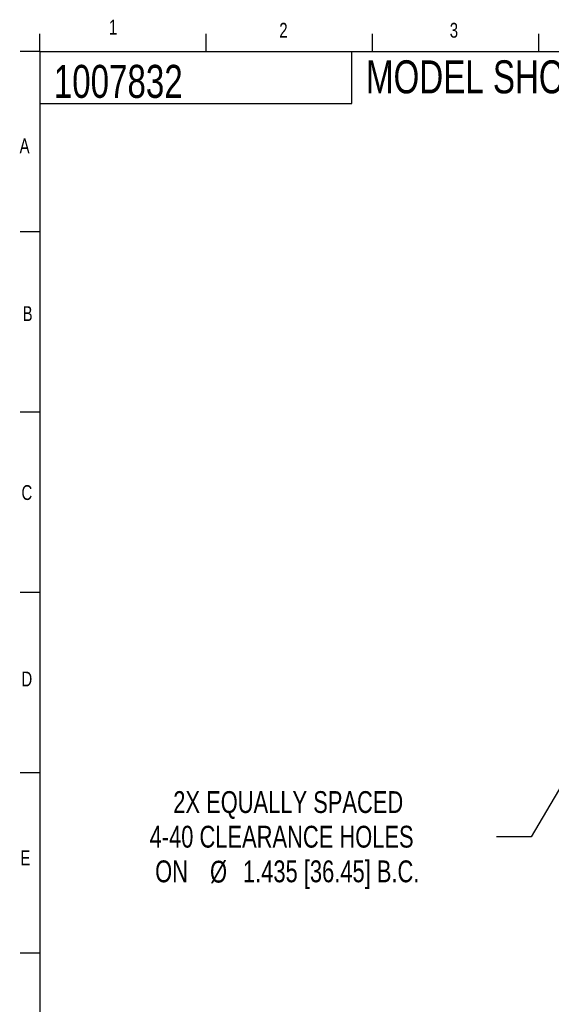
# Model space of a CAD drawing. Header units: inches. Extents: x 0.5 to 16.4, y 0.4 to 10.9.
# Tile 2 of 13: x 0.5 to 3.9, y 4.6 to 10.8. Entities that reach past the tile are written whole.
import ezdxf

# ---------------------------------------------------------------- set-up
doc = ezdxf.new("R2010")
doc.units = ezdxf.units.IN
doc.header["$MEASUREMENT"] = 0
for name, color, linetype in [('BORDER', 1, 'Continuous'), ('DIMENSIONS', 150, 'Continuous'), ('OBJECT', 1, 'Continuous'), ('TEXT', 7, 'Continuous')]:
    doc.layers.add(name, color=color, linetype=linetype)
doc.styles.add('SLDTEXTSTYLE0', font='TXT', dxfattribs={"width": 0.75})
doc.dimstyles.new('SLDDIMSTYLE0', dxfattribs={"dimtxt": 0.137795, "dimasz": 0.156, "dimexe": 0, "dimexo": 0.0625, "dimgap": 0.034449, "dimtad": 0, "dimtih": 1, "dimtoh": 1, "dimdec": 3, "dimlfac": 0.5, "dimrnd": 1e-09, "dimzin": 12, "dimdsep": 46, "dimtxsty": 'SLDTEXTSTYLE0', "dimsah": 1, "dimcen": 0, "dimadec": 0, "dimazin": 3, "dimtfac": 1, "dimtdec": 3, "dimtofl": 0, "dimtmove": 0, "dimatfit": 3, "dimfxl": 0, "dimfrac": 2, "dimtolj": 1, "dimtzin": 12, "dimarcsym": 0})

# ---------------------------------------------------------------- blocks, each defined once
blk = doc.blocks.new('_D')
at = {"layer": 'DIMENSIONS'}
for p, q in [((4.0642, 6.2573), (3.7275, 5.6836)), ((3.7275, 5.6836), (3.5087, 5.6836))]:
    blk.add_line(p, q, dxfattribs=at)
blk.add_solid([(4.0642, 6.2573), (3.9628, 6.1359), (4.0076, 6.1096)], dxfattribs=at)
at = {"layer": 'DIMENSIONS', "attachment_point": 1, "style": 'SLDTEXTSTYLE0'}
for s, insert, char_height in [('2X EQUALLY SPACED', (1.4676, 5.9716), 0.137795), ('4-40 CLEARANCE HOLES', (1.3182, 5.7529), 0.137795), ('ON', (1.3533, 5.5341), 0.1378), ('%%c', (1.6997, 5.532), 0.1378), ('1.435 [36.45] B.C.', (1.9075, 5.5341), 0.137795)]:
    blk.add_mtext(s, dxfattribs=dict(at, insert=insert, char_height=char_height))

msp = doc.modelspace()

# ---------------------------------------------------------------- linework, layer by layer
at = {"layer": 'BORDER'}
for p, q in [((0.62625, 10.64207), (0.62625, 10.75404)), ((1.67625, 10.64207), (1.67625, 10.75404)), ((2.72625, 10.64207), (2.72625, 10.75404)), ((3.77625, 10.64207), (3.77625, 10.75404)), ((0.62625, 10.64207), (16.37625, 10.64207)), ((0.62625, 10.64207), (0.62625, 0.39207)), ((2.59475, 10.31244), (2.59475, 10.64207)), ((0.62625, 10.31244), (2.59475, 10.31244))]:
    msp.add_line(p, q, dxfattribs=at)
at = {"layer": 'OBJECT'}
for p, q in [((0.62625, 10.64207), (0.50125, 10.64207)), ((0.62625, 9.50318), (0.50125, 9.50318)), ((0.62625, 8.3643), (0.50125, 8.3643)), ((0.62625, 7.22541), (0.50125, 7.22541)), ((0.62625, 6.08652), (0.50125, 6.08652)), ((0.62625, 4.94763), (0.50125, 4.94763))]:
    msp.add_line(p, q, dxfattribs=at)

# ---------------------------------------------------------------- texts
at = {"layer": 'DIMENSIONS', "insert": (2.68427, 10.58594), "char_height": 0.2083333, "attachment_point": 1, "style": 'SLDTEXTSTYLE0'}
msp.add_mtext('MODEL SHORT S8 CUSTOMER DRAWING', dxfattribs=at)
at = {"layer": 'TEXT', "attachment_point": 1, "style": 'SLDTEXTSTYLE0'}
for s, insert, char_height in [('1', (1.06179, 10.84246), 0.09375), ('1', (1.06179, 10.84246), 0.09375), ('2', (2.1371, 10.82261), 0.09375), ('2', (2.1371, 10.82261), 0.09375), ('3', (3.21319, 10.82261), 0.09375), ('3', (3.21319, 10.82261), 0.09375), ('1007832', (0.71376, 10.55717), 0.208333), ('1007832', (0.71376, 10.55717), 0.208333), ('A', (0.49769, 10.09312), 0.09375), ('A', (0.49769, 10.09312), 0.09375), ('B', (0.51689, 9.03356), 0.09375), ('B', (0.51689, 9.03356), 0.09375), ('C', (0.50952, 7.90372), 0.09375), ('C', (0.50952, 7.90372), 0.09375), ('D', (0.50952, 6.72675), 0.09375), ('D', (0.50952, 6.72675), 0.09375), ('E', (0.5028, 5.59686), 0.09375), ('E', (0.5028, 5.59686), 0.09375)]:
    msp.add_mtext(s, dxfattribs=dict(at, insert=insert, char_height=char_height))

# ---------------------------------------------------------------- dimensions: what is measured, and where the dimension line sits
at = {"layer": 'DIMENSIONS'}
dim = msp.add_diameter_dim_2p(p1=(4.17857, 6.45218), p2=(4.06418, 6.25727), text='2X EQUALLY SPACED\\P4-40 CLEARANCE HOLES\\PON %%c1.435 [36.45] B.C.', dimstyle='SLDDIMSTYLE0', dxfattribs=at)
dim.commit()
dim.dimension.update_dxf_attribs({"geometry": '_D', "text_midpoint": (2.38223, 5.68357), "dimtype": 163})

doc.saveas('drawing.dxf')
